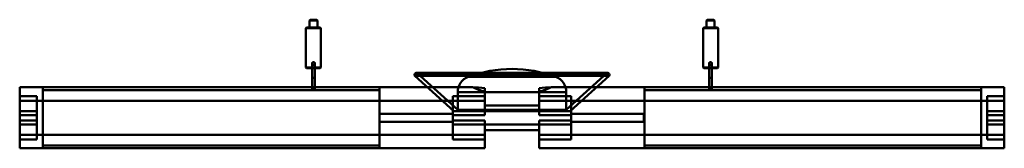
# Model space of a CAD drawing. Header units: millimetres. Extents: x -363 to 363, y -10 to 85.
import ezdxf

# ---------------------------------------------------------------- set-up
doc = ezdxf.new("R2010")
doc.units = ezdxf.units.MM
doc.layers.add('1', color=7, linetype='CONTINUOUS', true_color=0xffffff)

msp = doc.modelspace()

# ---------------------------------------------------------------- linework, layer by layer
at = {"layer": '1', "color": 30, "linetype": 'Continuous', "lineweight": 50}
for p, q in [((-148.6, 85), (-149.1, 84.5)), ((-149.1, 84.5), (-143.3, 84.5)), ((-149.1, 84.5), (-149.1, 79.2)), ((-148.6, 85), (-143.8, 85)), ((-143.3, 84.5), (-143.8, 85)), ((-143.3, 79.2), (-143.3, 84.5)), ((143.8, 85), (143.3, 84.5)), ((149.1, 84.5), (143.3, 84.5)), ((143.3, 84.5), (143.3, 79.2)), ((148.6, 85), (143.8, 85)), ((149.1, 84.5), (148.6, 85)), ((149.1, 79.2), (149.1, 84.5)), ((-151.2, 79.2), (-151.7, 78.7)), ((-151.7, 78.7), (-140.7, 78.7)), ((-151.7, 78.7), (-151.7, 49.8)), ((-151.2, 79.2), (-141.2, 79.2)), ((-149.1, 79.2), (-143.3, 79.2)), ((-140.7, 78.7), (-141.2, 79.2)), ((-140.7, 49.8), (-140.7, 78.7)), ((141.2, 79.2), (140.7, 78.7)), ((151.7, 78.7), (140.7, 78.7)), ((140.7, 78.7), (140.7, 49.8)), ((151.2, 79.2), (141.2, 79.2)), ((149.1, 79.2), (143.3, 79.2)), ((151.7, 78.7), (151.2, 79.2)), ((151.7, 49.8), (151.7, 78.7)), ((-147.2, 52.6), (-147.2, 42.1)), ((-147.2, 52.6), (-147.2, 42.1)), ((-145.2, 42.1), (-145.2, 52.6)), ((-145.2, 52.6), (-145.2, 42.1)), ((145.2, 52.6), (145.2, 42.1)), ((145.2, 52.6), (145.2, 42.1)), ((147.2, 42.1), (147.2, 52.6)), ((147.2, 52.6), (147.2, 42.1)), ((-151.7, 49.8), (-140.7, 49.8)), ((-151.7, 49.8), (-151.2, 49.3)), ((-151.2, 49.3), (-141.2, 49.3)), ((-141.2, 49.3), (-140.7, 49.8)), ((-71.29, 45.37), (-71.63, 45)), ((-71.63, 45), (71.63, 45)), ((71.55, 43.59), (-71.55, 43.59)), ((-71.55, 43.59), (-42.74, 17.65)), ((71.29, 45.37), (-71.29, 45.37)), ((70.55, 45.7), (-70.55, 45.7)), ((70.55, 45.7), (-70.55, 45.7)), ((-69.88, 45.45), (69.88, 45.45)), ((-69.88, 45.45), (-40, 18.54)), ((40, 18.54), (69.88, 45.45)), ((42.74, 17.65), (71.55, 43.59)), ((71.63, 45), (71.29, 45.37)), ((151.7, 49.8), (140.7, 49.8)), ((140.7, 49.8), (141.2, 49.3)), ((151.2, 49.3), (141.2, 49.3)), ((151.2, 49.3), (151.7, 49.8)), ((-147.2, 42.1), (-145.2, 42.1)), ((-147.2, 42.1), (-145.2, 42.1)), ((-147.2, 42.1), (-147.2, 33.48)), ((-147.2, 42.1), (-147.2, 33.48)), ((-145.2, 33.48), (-145.2, 42.1)), ((-145.2, 33.48), (-145.2, 42.1)), ((-32.15, 42.91), (32.15, 42.91)), ((147.2, 42.1), (145.2, 42.1)), ((147.2, 42.1), (145.2, 42.1)), ((145.2, 42.1), (145.2, 33.48)), ((145.2, 42.1), (145.2, 33.48)), ((147.2, 33.48), (147.2, 42.1)), ((147.2, 33.48), (147.2, 42.1)), ((-362.5, 35.15), (-345.5, 35.15)), ((-362.5, 28.69), (-362.5, 35.15)), ((-362.5, 35.15), (-362.5, 25.15)), ((-345.5, 35.15), (-362.5, 35.15)), ((-362.5, 35.15), (-362.5, 28.69)), ((-362.5, 25.15), (-362.5, 35.15)), ((-345.5, 25.15), (-345.5, 35.15)), ((-345.5, 35.15), (-345.5, 33.15)), ((-345.5, 35.15), (-345.5, 25.15)), ((-97.5, 35.15), (-345.5, 35.15)), ((-97.5, 35.15), (-345.5, 35.15)), ((-345.5, 33.15), (-97.5, 33.15)), ((-97.5, 33.15), (-97.5, 35.15)), ((-97.5, 35.15), (-29.01, 35.15)), ((-97.5, 25.15), (-97.5, 35.15)), ((-29.01, 35.15), (-97.5, 35.15)), ((-97.5, 35.15), (-97.5, 25.15)), ((-40, 31.65), (40, 31.65)), ((-40, 31.65), (-40, 18.54)), ((-20, 34.61), (-20, 25.15)), ((-20, 25.15), (-20, 34.61)), ((-20, 28.69), (-20, 31.86)), ((-20, 31.86), (-20, 28.69)), ((20, 34.61), (20, 25.15)), ((20, 25.15), (20, 34.61)), ((20, 28.69), (20, 31.86)), ((20, 31.86), (20, 28.69)), ((97.5, 35.15), (29.01, 35.15)), ((29.01, 35.15), (97.5, 35.15)), ((40, 18.54), (40, 31.65)), ((97.5, 35.15), (97.5, 25.15)), ((345.5, 35.15), (97.5, 35.15)), ((345.5, 35.15), (97.5, 35.15)), ((97.5, 35.15), (97.5, 33.15)), ((97.5, 25.15), (97.5, 35.15)), ((97.5, 33.15), (345.5, 33.15)), ((345.5, 35.15), (345.5, 25.15)), ((362.5, 35.15), (345.5, 35.15)), ((345.5, 33.15), (345.5, 35.15)), ((345.5, 35.15), (362.5, 35.15)), ((345.5, 25.15), (345.5, 35.15)), ((362.5, 35.15), (362.5, 25.15)), ((362.5, 28.69), (362.5, 35.15)), ((362.5, 25.15), (362.5, 35.15)), ((362.5, 35.15), (362.5, 28.69)), ((-362.5, 28.69), (-350, 28.69)), ((-362.5, 28.69), (-362.5, 17.65)), ((-362.5, 17.65), (-362.5, 28.69)), ((-350, 28.69), (-362.5, 28.69)), ((-362.5, 25.15), (-362.5, 14.61)), ((-362.5, 25.15), (-345.5, 25.15)), ((-350, 25.15), (-362.5, 25.15)), ((-362.5, 25.15), (-350, 25.15)), ((-345.5, 25.15), (-362.5, 25.15)), ((-362.5, 14.61), (-362.5, 25.15)), ((-350, 28.69), (-350, 25.15)), ((-350, 28.69), (-350, 17.65)), ((-350, 25.15), (-350, 28.69)), ((-350, 17.65), (-350, 28.69)), ((-345.5, 25.15), (-350, 25.15)), ((-350, 14.61), (-350, 25.15)), ((-350, 25.15), (-350, 14.61)), ((-350, 25.15), (-345.5, 25.15)), ((-345.5, 25.15), (-97.5, 25.15)), ((-97.5, 25.15), (-345.5, 25.15)), ((-345.5, 0.15), (-345.5, 25.15)), ((-345.5, 25.15), (-345.5, 0.15)), ((-43.5, 25.15), (-97.5, 25.15)), ((-97.5, 0.15), (-97.5, 25.15)), ((-97.5, 25.15), (-43.5, 25.15)), ((-97.5, 25.15), (-97.5, 0.15)), ((-20, 25.15), (-97.5, 25.15)), ((-97.5, 25.15), (-20, 25.15)), ((-43.5, 28.69), (-20, 28.69)), ((-43.5, 25.15), (-43.5, 28.69)), ((-43.5, 17.65), (-43.5, 28.69)), ((-43.5, 28.69), (-43.5, 25.15)), ((-20, 28.69), (-43.5, 28.69)), ((-43.5, 28.69), (-43.5, 17.65)), ((-20, 25.15), (-43.5, 25.15)), ((-43.5, 25.15), (-20, 25.15)), ((-43.5, 14.61), (-43.5, 25.15)), ((-43.5, 25.15), (-43.5, 14.61)), ((-20, 28.69), (-20, 21.69)), ((-20, 21.69), (-20, 28.69)), ((-20, 14.61), (-20, 25.15)), ((-20, 25.15), (-20, 14.61)), ((20, 21.69), (20, 28.69)), ((20, 28.69), (43.5, 28.69)), ((20, 28.69), (20, 21.69)), ((43.5, 28.69), (20, 28.69)), ((20, 25.15), (20, 14.61)), ((97.5, 25.15), (20, 25.15)), ((43.5, 25.15), (20, 25.15)), ((20, 25.15), (43.5, 25.15)), ((20, 25.15), (97.5, 25.15)), ((20, 14.61), (20, 25.15)), ((43.5, 17.65), (43.5, 28.69)), ((43.5, 25.15), (43.5, 28.69)), ((43.5, 28.69), (43.5, 25.15)), ((43.5, 28.69), (43.5, 17.65)), ((43.5, 14.61), (43.5, 25.15)), ((43.5, 25.15), (97.5, 25.15)), ((97.5, 25.15), (43.5, 25.15)), ((43.5, 25.15), (43.5, 14.61)), ((97.5, 25.15), (345.5, 25.15)), ((345.5, 25.15), (97.5, 25.15)), ((97.5, 0.15), (97.5, 25.15)), ((97.5, 25.15), (97.5, 0.15)), ((345.5, 25.15), (362.5, 25.15)), ((345.5, 0.15), (345.5, 25.15)), ((345.5, 25.15), (345.5, 0.15)), ((362.5, 25.15), (345.5, 25.15)), ((345.5, 25.15), (350, 25.15)), ((350, 25.15), (345.5, 25.15)), ((350, 28.69), (350, 25.15)), ((350, 25.15), (350, 28.69)), ((362.5, 28.69), (350, 28.69)), ((350, 28.69), (362.5, 28.69)), ((350, 28.69), (350, 17.65)), ((350, 17.65), (350, 28.69)), ((350, 14.61), (350, 25.15)), ((350, 25.15), (362.5, 25.15)), ((350, 25.15), (350, 14.61)), ((362.5, 25.15), (350, 25.15)), ((362.5, 17.65), (362.5, 28.69)), ((362.5, 28.69), (362.5, 17.65)), ((362.5, 25.15), (362.5, 14.61)), ((362.5, 14.61), (362.5, 25.15)), ((-350, 17.65), (-362.5, 17.65)), ((-350, 17.65), (-362.5, 17.65)), ((-362.5, 10.69), (-362.5, 14.61)), ((-362.5, 14.61), (-362.5, 10.69)), ((-350, 14.61), (-362.5, 14.61)), ((-350, 14.61), (-362.5, 14.61)), ((-350, 10.69), (-350, 14.61)), ((-350, 14.61), (-350, 10.69)), ((-97.5, 9.65), (-97.5, 15.65)), ((-97.5, 9.65), (-97.5, 15.65)), ((-97.5, 9.65), (-97.5, 15.65)), ((-43.5, 15.65), (-97.5, 15.65)), ((-43.5, 15.65), (-97.5, 15.65)), ((-43.5, 15.65), (-97.5, 15.65)), ((43.5, 17.65), (-43.5, 17.65)), ((43.5, 17.65), (-43.5, 17.65)), ((-43.5, 9.65), (-43.5, 15.65)), ((-43.5, 9.65), (-43.5, 15.65)), ((-43.5, 9.65), (-43.5, 15.65)), ((-43.5, 10.69), (-43.5, 14.61)), ((-20, 14.61), (-43.5, 14.61)), ((-43.5, 14.61), (-43.5, 10.69)), ((-20, 14.61), (-43.5, 14.61)), ((-42.74, 17.65), (42.74, 17.65)), ((40, 18.54), (-40, 18.54)), ((-20, 14.61), (-20, 21.69)), ((20, 21.69), (-20, 21.69)), ((-20, 21.69), (20, 21.69)), ((-20, 21.69), (-20, 14.61)), ((20, 21.69), (20, 14.61)), ((20, 14.61), (20, 21.69)), ((43.5, 14.61), (20, 14.61)), ((43.5, 14.61), (20, 14.61)), ((43.5, 15.65), (43.5, 9.65)), ((43.5, 15.65), (43.5, 9.65)), ((43.5, 15.65), (43.5, 9.65)), ((97, 15.65), (43.5, 15.65)), ((97, 15.65), (43.5, 15.65)), ((97, 15.65), (43.5, 15.65)), ((43.5, 14.61), (43.5, 10.69)), ((43.5, 10.69), (43.5, 14.61)), ((97, 15.65), (97, 9.65)), ((97, 15.65), (97, 9.65)), ((97, 15.65), (97, 9.65)), ((362.5, 17.65), (350, 17.65)), ((362.5, 17.65), (350, 17.65)), ((362.5, 14.61), (350, 14.61)), ((350, 10.69), (350, 14.61)), ((350, 14.61), (350, 10.69)), ((362.5, 14.61), (350, 14.61)), ((362.5, 14.61), (362.5, 10.69)), ((362.5, 10.69), (362.5, 14.61)), ((-362.5, 10.69), (-350, 10.69)), ((-362.5, 0.15), (-362.5, 10.69)), ((-350, 10.69), (-362.5, 10.69)), ((-362.5, 10.69), (-362.5, 0.15)), ((-362.5, -3.39), (-362.5, 7.65)), ((-362.5, 7.65), (-350, 7.65)), ((-350, 7.65), (-362.5, 7.65)), ((-362.5, 7.65), (-362.5, -3.39)), ((-350, 10.69), (-350, 0.15)), ((-350, 0.15), (-350, 10.69)), ((-350, 7.65), (-350, -3.39)), ((-350, -3.39), (-350, 7.65)), ((-97.5, 9.65), (-43.5, 9.65)), ((-97.5, 9.65), (-43.5, 9.65)), ((-97.5, 9.65), (-43.5, 9.65)), ((-43.5, 10.69), (-43.5, 0.15)), ((-20, 10.69), (-43.5, 10.69)), ((-20, 10.69), (-43.5, 10.69)), ((-43.5, 0.15), (-43.5, 10.69)), ((-43.5, -3.39), (-43.5, 7.65)), ((-43.5, 7.65), (-43.5, -3.39)), ((43.5, 7.65), (-43.5, 7.65)), ((43.5, 7.65), (-43.5, 7.65)), ((-20, 0.15), (-20, 10.69)), ((-20, 10.69), (-20, 3.61)), ((-20, 3.61), (-20, 10.69)), ((-20, 10.69), (-20, 0.15)), ((43.5, 10.69), (20, 10.69)), ((20, 10.69), (20, 0.15)), ((20, 0.15), (20, 10.69)), ((20, 10.69), (20, 3.61)), ((20, 3.61), (20, 10.69)), ((43.5, 10.69), (20, 10.69)), ((43.5, 0.15), (43.5, 10.69)), ((43.5, 10.69), (43.5, 0.15)), ((43.5, 9.65), (97, 9.65)), ((43.5, 9.65), (97, 9.65)), ((43.5, 9.65), (97, 9.65)), ((43.5, -3.39), (43.5, 7.65)), ((43.5, 7.65), (43.5, -3.39)), ((350, 0.15), (350, 10.69)), ((362.5, 10.69), (350, 10.69)), ((350, 10.69), (362.5, 10.69)), ((350, 10.69), (350, 0.15)), ((350, 7.65), (350, -3.39)), ((350, 7.65), (362.5, 7.65)), ((362.5, 7.65), (350, 7.65)), ((350, -3.39), (350, 7.65)), ((362.5, 0.15), (362.5, 10.69)), ((362.5, 10.69), (362.5, 0.15)), ((362.5, -3.39), (362.5, 7.65)), ((362.5, 7.65), (362.5, -3.39)), ((-345.5, 0.15), (-362.5, 0.15)), ((-350, 0.15), (-362.5, 0.15)), ((-362.5, 0.15), (-345.5, 0.15)), ((-362.5, 0.15), (-350, 0.15)), ((-362.5, -9.85), (-362.5, 0.15)), ((-362.5, 0.15), (-362.5, -9.85)), ((-345.5, 0.15), (-350, 0.15)), ((-350, 0.15), (-345.5, 0.15)), ((-350, 0.15), (-350, -3.39)), ((-350, -3.39), (-350, 0.15)), ((-345.5, 0.15), (-97.5, 0.15)), ((-345.5, 0.15), (-345.5, -9.85)), ((-97.5, 0.15), (-345.5, 0.15)), ((-345.5, 0.15), (-345.5, -9.85)), ((-97.5, 0.15), (-20, 0.15)), ((-97.5, 0.15), (-97.5, -9.85)), ((-97.5, 0.15), (-97.5, -9.85)), ((-43.5, 0.15), (-97.5, 0.15)), ((-20, 0.15), (-97.5, 0.15)), ((-97.5, 0.15), (-43.5, 0.15)), ((-43.5, 0.15), (-20, 0.15)), ((-43.5, -3.39), (-43.5, 0.15)), ((-20, 0.15), (-43.5, 0.15)), ((-43.5, 0.15), (-43.5, -3.39)), ((20, 3.61), (-20, 3.61)), ((-20, 3.61), (-20, -3.39)), ((-20, -3.39), (-20, 3.61)), ((-20, 3.61), (20, 3.61)), ((-20, -9.85), (-20, 0.15)), ((-20, -9.85), (-20, 0.15)), ((20, 3.61), (20, -3.39)), ((20, -3.39), (20, 3.61)), ((20, 0.15), (20, -9.85)), ((43.5, 0.15), (20, 0.15)), ((20, -9.85), (20, 0.15)), ((20, 0.15), (43.5, 0.15)), ((97.5, 0.15), (20, 0.15)), ((20, 0.15), (97.5, 0.15)), ((97.5, 0.15), (43.5, 0.15)), ((43.5, 0.15), (97.5, 0.15)), ((43.5, 0.15), (43.5, -3.39)), ((43.5, -3.39), (43.5, 0.15)), ((97.5, -9.85), (97.5, 0.15)), ((345.5, 0.15), (97.5, 0.15)), ((97.5, 0.15), (345.5, 0.15)), ((97.5, -9.85), (97.5, 0.15)), ((345.5, 0.15), (350, 0.15)), ((350, 0.15), (345.5, 0.15)), ((345.5, 0.15), (362.5, 0.15)), ((345.5, -9.85), (345.5, 0.15)), ((345.5, -9.85), (345.5, 0.15)), ((362.5, 0.15), (345.5, 0.15)), ((362.5, 0.15), (350, 0.15)), ((350, 0.15), (350, -3.39)), ((350, -3.39), (350, 0.15)), ((350, 0.15), (362.5, 0.15)), ((362.5, -9.85), (362.5, 0.15)), ((362.5, -9.85), (362.5, 0.15)), ((-362.5, -3.39), (-362.5, -9.85)), ((-362.5, -3.39), (-350, -3.39)), ((-350, -3.39), (-362.5, -3.39)), ((-362.5, -9.85), (-362.5, -3.39)), ((-20, -3.39), (-43.5, -3.39)), ((-43.5, -3.39), (-20, -3.39)), ((-20, -3.39), (-20, -9.85)), ((-20, -9.85), (-20, -3.39)), ((20, -3.39), (20, -9.85)), ((20, -3.39), (43.5, -3.39)), ((43.5, -3.39), (20, -3.39)), ((20, -9.85), (20, -3.39)), ((350, -3.39), (362.5, -3.39)), ((362.5, -3.39), (350, -3.39)), ((362.5, -9.85), (362.5, -3.39)), ((362.5, -3.39), (362.5, -9.85)), ((-362.5, -9.85), (-345.5, -9.85)), ((-345.5, -9.85), (-362.5, -9.85)), ((-345.5, -7.85), (-345.5, -9.85)), ((-97.5, -7.85), (-345.5, -7.85)), ((-97.5, -9.85), (-345.5, -9.85)), ((-97.5, -9.85), (-345.5, -9.85)), ((-97.5, -7.85), (-97.5, -9.85)), ((-97.5, -9.85), (-20, -9.85)), ((-20, -9.85), (-97.5, -9.85)), ((97.5, -9.85), (20, -9.85)), ((20, -9.85), (97.5, -9.85)), ((97.5, -9.85), (97.5, -7.85)), ((345.5, -7.85), (97.5, -7.85)), ((345.5, -9.85), (97.5, -9.85)), ((345.5, -9.85), (97.5, -9.85)), ((345.5, -9.85), (345.5, -7.85)), ((362.5, -9.85), (345.5, -9.85)), ((345.5, -9.85), (362.5, -9.85))]:
    msp.add_line(p, q, dxfattribs=at)
at = {"layer": '1', "color": 30, "linetype": 'Continuous', "lineweight": 50, "extrusion": (0, 0, -1)}
for centre in [(146.2, 52.6), (146.2, 52.6), (-146.2, 52.6), (-146.2, 52.6)]:
    msp.add_circle(centre, 1, dxfattribs=at)
at = {"layer": '1', "color": 30, "linetype": 'Continuous', "lineweight": 50}
for centre, radius, start, end in [((-70.88, 44.33), 1, 138, 228), ((-70.55, 44.7), 1, 90, 138), ((0, -44.25), 92.9, 69.75066, 110.24934), ((70.55, 44.7), 1, 42, 90), ((70.88, 44.33), 1, 312, 42), ((-28, 31.65), 12, 110.24934, 180), ((28, 31.65), 12, 0, 69.75066)]:
    msp.add_arc(centre, radius, start, end, dxfattribs=at)
at = {"layer": '1', "color": 30, "linetype": 'Continuous', "lineweight": 50, "extrusion": (0, 0, -1)}
for centre, start, end in [((70.55, 44.7), 90, 132), ((-70.55, 44.7), 48, 90)]:
    msp.add_arc(centre, 1, start, end, dxfattribs=at)
at = {"layer": '1', "color": 30, "linetype": 'Continuous', "lineweight": 50}
for points, knots in [([(-146.2, 53.6), (-146.12, 53.6), (-146.04, 53.59), (-145.85, 53.54), (-145.74, 53.5), (-145.55, 53.37), (-145.47, 53.29), (-145.34, 53.12), (-145.28, 53.02), (-145.22, 52.81), (-145.2, 52.7), (-145.2, 52.47), (-145.22, 52.36), (-145.3, 52.15), (-145.36, 52.05), (-145.5, 51.88), (-145.59, 51.8), (-145.78, 51.69), (-145.88, 51.65), (-146.1, 51.6), (-146.21, 51.59), (-146.43, 51.62), (-146.54, 51.65), (-146.74, 51.75), (-146.84, 51.82), (-146.99, 51.98), (-147.06, 52.07), (-147.15, 52.27), (-147.18, 52.38), (-147.21, 52.6), (-147.2, 52.72), (-147.15, 52.94), (-147.1, 53.04), (-146.98, 53.23), (-146.91, 53.32), (-146.73, 53.45), (-146.63, 53.51), (-146.42, 53.58), (-146.31, 53.6), (-146.2, 53.6)], [0, 0, 0, 0, 0.038906, 0.038906, 0.092933, 0.092933, 0.146514, 0.146514, 0.199332, 0.199332, 0.252247, 0.252247, 0.305983, 0.305983, 0.359971, 0.359971, 0.413277, 0.413277, 0.466029, 0.466029, 0.519185, 0.519185, 0.573106, 0.573106, 0.626959, 0.626959, 0.680006, 0.680006, 0.732755, 0.732755, 0.786184, 0.786184, 0.84021, 0.84021, 0.893824, 0.893824, 0.946894, 0.946894, 1, 1, 1, 1]), ([(-146.2, 53.6), (-146.28, 53.6), (-146.36, 53.59), (-146.55, 53.54), (-146.66, 53.5), (-146.85, 53.37), (-146.93, 53.29), (-147.06, 53.12), (-147.12, 53.02), (-147.18, 52.81), (-147.2, 52.7), (-147.2, 52.47), (-147.18, 52.36), (-147.1, 52.15), (-147.04, 52.05), (-146.9, 51.88), (-146.81, 51.8), (-146.62, 51.69), (-146.52, 51.65), (-146.3, 51.6), (-146.19, 51.59), (-145.97, 51.62), (-145.86, 51.65), (-145.66, 51.75), (-145.56, 51.82), (-145.41, 51.98), (-145.34, 52.07), (-145.25, 52.27), (-145.22, 52.38), (-145.19, 52.6), (-145.2, 52.72), (-145.25, 52.94), (-145.3, 53.04), (-145.42, 53.23), (-145.49, 53.32), (-145.67, 53.45), (-145.77, 53.51), (-145.98, 53.58), (-146.09, 53.6), (-146.2, 53.6)], [0, 0, 0, 0, 0.038906, 0.038906, 0.092933, 0.092933, 0.146514, 0.146514, 0.199332, 0.199332, 0.252247, 0.252247, 0.305983, 0.305983, 0.359971, 0.359971, 0.413277, 0.413277, 0.466029, 0.466029, 0.519185, 0.519185, 0.573106, 0.573106, 0.626959, 0.626959, 0.680006, 0.680006, 0.732755, 0.732755, 0.786184, 0.786184, 0.84021, 0.84021, 0.893824, 0.893824, 0.946894, 0.946894, 1, 1, 1, 1]), ([(146.2, 53.6), (146.09, 53.6), (145.98, 53.58), (145.77, 53.51), (145.67, 53.45), (145.49, 53.32), (145.42, 53.23), (145.3, 53.04), (145.25, 52.94), (145.2, 52.72), (145.19, 52.6), (145.22, 52.38), (145.25, 52.27), (145.34, 52.07), (145.41, 51.98), (145.56, 51.82), (145.66, 51.75), (145.86, 51.65), (145.97, 51.62), (146.19, 51.59), (146.3, 51.6), (146.52, 51.65), (146.62, 51.69), (146.81, 51.8), (146.9, 51.88), (147.04, 52.05), (147.1, 52.15), (147.18, 52.36), (147.2, 52.47), (147.2, 52.7), (147.18, 52.81), (147.12, 53.02), (147.06, 53.12), (146.93, 53.29), (146.85, 53.37), (146.66, 53.5), (146.55, 53.54), (146.36, 53.59), (146.28, 53.6), (146.2, 53.6)], [0, 0, 0, 0, 0.053106, 0.053106, 0.106176, 0.106176, 0.15979, 0.15979, 0.213816, 0.213816, 0.267245, 0.267245, 0.319994, 0.319994, 0.373041, 0.373041, 0.426894, 0.426894, 0.480815, 0.480815, 0.533971, 0.533971, 0.586723, 0.586723, 0.640029, 0.640029, 0.694017, 0.694017, 0.747753, 0.747753, 0.800668, 0.800668, 0.853486, 0.853486, 0.907067, 0.907067, 0.961094, 0.961094, 1, 1, 1, 1]), ([(146.2, 53.6), (146.31, 53.6), (146.42, 53.58), (146.63, 53.51), (146.73, 53.45), (146.91, 53.32), (146.98, 53.23), (147.1, 53.04), (147.15, 52.94), (147.2, 52.72), (147.21, 52.6), (147.18, 52.38), (147.15, 52.27), (147.06, 52.07), (146.99, 51.98), (146.84, 51.82), (146.74, 51.75), (146.54, 51.65), (146.43, 51.62), (146.21, 51.59), (146.1, 51.6), (145.88, 51.65), (145.78, 51.69), (145.59, 51.8), (145.5, 51.88), (145.36, 52.05), (145.3, 52.15), (145.22, 52.36), (145.2, 52.47), (145.2, 52.7), (145.22, 52.81), (145.28, 53.02), (145.34, 53.12), (145.47, 53.29), (145.55, 53.37), (145.74, 53.5), (145.85, 53.54), (146.04, 53.59), (146.12, 53.6), (146.2, 53.6)], [0, 0, 0, 0, 0.053106, 0.053106, 0.106176, 0.106176, 0.15979, 0.15979, 0.213816, 0.213816, 0.267245, 0.267245, 0.319994, 0.319994, 0.373041, 0.373041, 0.426894, 0.426894, 0.480815, 0.480815, 0.533971, 0.533971, 0.586723, 0.586723, 0.640029, 0.640029, 0.694017, 0.694017, 0.747753, 0.747753, 0.800668, 0.800668, 0.853486, 0.853486, 0.907067, 0.907067, 0.961094, 0.961094, 1, 1, 1, 1]), ([(-145.2, 33.48), (-145.2, 33.48), (-145.22, 33.48), (-145.29, 33.47), (-145.35, 33.47), (-145.49, 33.46), (-145.58, 33.46), (-145.77, 33.46), (-145.87, 33.46), (-146.09, 33.46), (-146.2, 33.46), (-146.43, 33.46), (-146.54, 33.46), (-146.74, 33.46), (-146.83, 33.46), (-146.99, 33.47), (-147.06, 33.47), (-147.15, 33.47), (-147.18, 33.48), (-147.21, 33.48), (-147.2, 33.49), (-147.15, 33.49), (-147.1, 33.5), (-146.98, 33.5), (-146.9, 33.51), (-146.73, 33.51), (-146.63, 33.51), (-146.41, 33.51), (-146.3, 33.51), (-146.08, 33.51), (-145.96, 33.51), (-145.75, 33.51), (-145.65, 33.51), (-145.48, 33.51), (-145.4, 33.5), (-145.29, 33.5), (-145.25, 33.49), (-145.21, 33.49), (-145.2, 33.49), (-145.2, 33.48)], [0, 0, 0, 0, 0.053733, 0.053733, 0.107466, 0.107466, 0.161188, 0.161188, 0.214889, 0.214889, 0.268569, 0.268569, 0.322241, 0.322241, 0.375916, 0.375916, 0.429607, 0.429607, 0.483321, 0.483321, 0.537053, 0.537053, 0.590794, 0.590794, 0.644525, 0.644525, 0.698236, 0.698236, 0.751922, 0.751922, 0.805591, 0.805591, 0.85926, 0.85926, 0.912945, 0.912945, 0.966655, 0.966655, 1, 1, 1, 1]), ([(-145.2, 33.48), (-145.2, 33.48), (-145.22, 33.48), (-145.29, 33.47), (-145.35, 33.47), (-145.49, 33.46), (-145.58, 33.46), (-145.77, 33.46), (-145.87, 33.46), (-146.09, 33.46), (-146.2, 33.46), (-146.43, 33.46), (-146.54, 33.46), (-146.74, 33.46), (-146.83, 33.46), (-146.99, 33.47), (-147.06, 33.47), (-147.15, 33.47), (-147.18, 33.48), (-147.21, 33.48), (-147.2, 33.49), (-147.15, 33.49), (-147.1, 33.5), (-146.98, 33.5), (-146.9, 33.51), (-146.73, 33.51), (-146.63, 33.51), (-146.41, 33.51), (-146.3, 33.51), (-146.08, 33.51), (-145.96, 33.51), (-145.75, 33.51), (-145.65, 33.51), (-145.48, 33.51), (-145.4, 33.5), (-145.29, 33.5), (-145.25, 33.49), (-145.21, 33.49), (-145.2, 33.49), (-145.2, 33.48)], [0, 0, 0, 0, 0.053733, 0.053733, 0.107466, 0.107466, 0.161188, 0.161188, 0.214889, 0.214889, 0.268569, 0.268569, 0.322241, 0.322241, 0.375916, 0.375916, 0.429607, 0.429607, 0.483321, 0.483321, 0.537053, 0.537053, 0.590794, 0.590794, 0.644525, 0.644525, 0.698236, 0.698236, 0.751922, 0.751922, 0.805591, 0.805591, 0.85926, 0.85926, 0.912945, 0.912945, 0.966655, 0.966655, 1, 1, 1, 1]), ([(145.2, 33.48), (145.2, 33.49), (145.22, 33.49), (145.29, 33.5), (145.35, 33.5), (145.49, 33.51), (145.58, 33.51), (145.77, 33.51), (145.87, 33.51), (146.09, 33.51), (146.21, 33.51), (146.43, 33.51), (146.54, 33.51), (146.74, 33.51), (146.83, 33.51), (146.99, 33.5), (147.06, 33.5), (147.15, 33.49), (147.18, 33.49), (147.21, 33.48), (147.2, 33.48), (147.15, 33.47), (147.1, 33.47), (146.98, 33.47), (146.9, 33.46), (146.73, 33.46), (146.63, 33.46), (146.41, 33.46), (146.3, 33.46), (146.08, 33.46), (145.96, 33.46), (145.75, 33.46), (145.65, 33.46), (145.48, 33.46), (145.4, 33.47), (145.29, 33.47), (145.25, 33.47), (145.21, 33.48), (145.2, 33.48), (145.2, 33.48)], [0, 0, 0, 0, 0.053735, 0.053735, 0.107472, 0.107472, 0.161198, 0.161198, 0.214901, 0.214901, 0.26858, 0.26858, 0.322247, 0.322247, 0.375919, 0.375919, 0.429612, 0.429612, 0.483329, 0.483329, 0.537065, 0.537065, 0.590805, 0.590805, 0.644533, 0.644533, 0.69824, 0.69824, 0.751926, 0.751926, 0.805599, 0.805599, 0.859271, 0.859271, 0.912957, 0.912957, 0.966663, 0.966663, 1, 1, 1, 1]), ([(145.2, 33.48), (145.2, 33.49), (145.22, 33.49), (145.29, 33.5), (145.35, 33.5), (145.49, 33.51), (145.58, 33.51), (145.77, 33.51), (145.87, 33.51), (146.09, 33.51), (146.21, 33.51), (146.43, 33.51), (146.54, 33.51), (146.74, 33.51), (146.83, 33.51), (146.99, 33.5), (147.06, 33.5), (147.15, 33.49), (147.18, 33.49), (147.21, 33.48), (147.2, 33.48), (147.15, 33.47), (147.1, 33.47), (146.98, 33.47), (146.9, 33.46), (146.73, 33.46), (146.63, 33.46), (146.41, 33.46), (146.3, 33.46), (146.08, 33.46), (145.96, 33.46), (145.75, 33.46), (145.65, 33.46), (145.48, 33.46), (145.4, 33.47), (145.29, 33.47), (145.25, 33.47), (145.21, 33.48), (145.2, 33.48), (145.2, 33.48)], [0, 0, 0, 0, 0.053735, 0.053735, 0.107472, 0.107472, 0.161198, 0.161198, 0.214901, 0.214901, 0.26858, 0.26858, 0.322247, 0.322247, 0.375919, 0.375919, 0.429612, 0.429612, 0.483329, 0.483329, 0.537065, 0.537065, 0.590805, 0.590805, 0.644533, 0.644533, 0.69824, 0.69824, 0.751926, 0.751926, 0.805599, 0.805599, 0.859271, 0.859271, 0.912957, 0.912957, 0.966663, 0.966663, 1, 1, 1, 1])]:
    msp.add_open_spline(points, degree=3, knots=knots, dxfattribs=at)
for points in [[(-29.01, 35.15), (-26.18, 35.15), (-23.1, 34.87), (-20, 34.61)], [(-20, 31.86), (-23.06, 32.8), (-26.05, 33.91), (-29.01, 35.15)], [(-29.01, 35.15), (-26.06, 33.91), (-23.07, 32.8), (-20, 31.86)], [(-20, 34.61), (-23.09, 34.87), (-26.16, 35.15), (-29.01, 35.15)], [(-20, 31.86), (-20, 32.77), (-20, 33.69), (-20, 34.61)], [(-20, 34.61), (-20, 33.69), (-20, 32.77), (-20, 31.86)], [(20, 34.61), (23.09, 34.87), (26.16, 35.15), (29.01, 35.15)], [(29.01, 35.15), (26.18, 35.15), (23.1, 34.87), (20, 34.61)], [(20, 31.86), (23.06, 32.8), (26.05, 33.91), (29.01, 35.15)], [(29.01, 35.15), (26.06, 33.91), (23.07, 32.8), (20, 31.86)], [(20, 34.61), (20, 33.69), (20, 32.77), (20, 31.86)], [(20, 31.86), (20, 32.77), (20, 33.69), (20, 34.61)]]:
    msp.add_open_spline(points, degree=3, dxfattribs=at)

doc.saveas('drawing.dxf')
